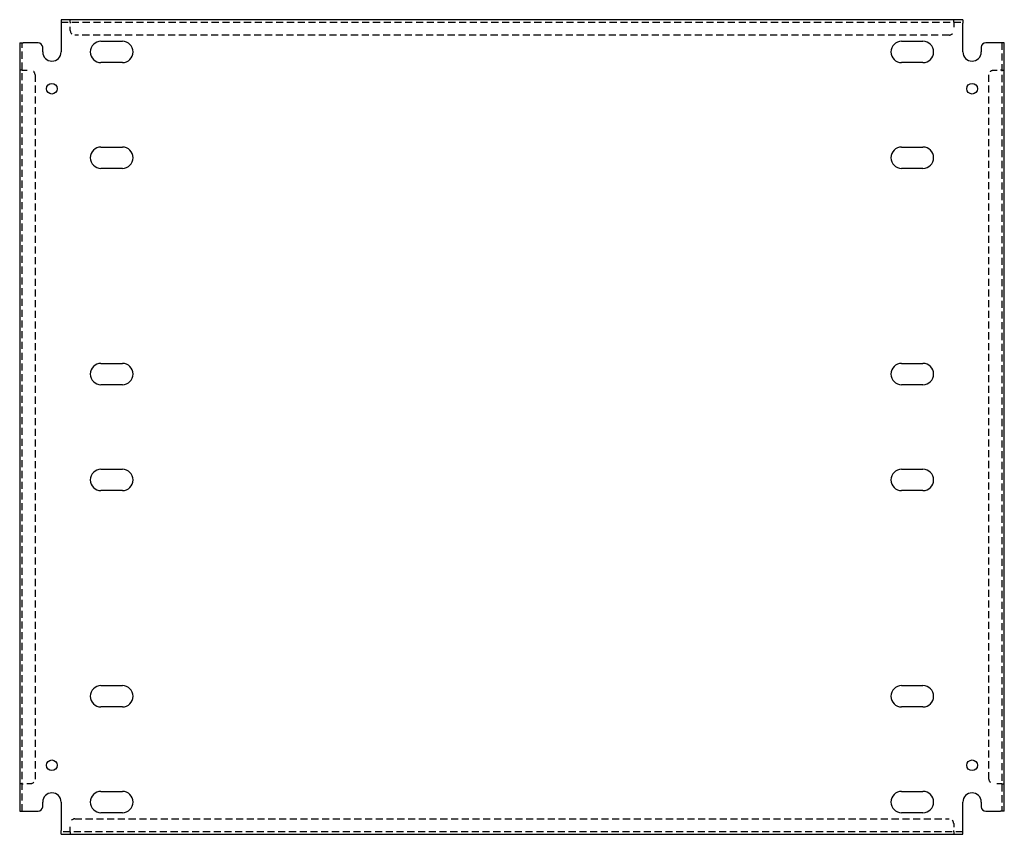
# Model space of a CAD drawing. Header units: inches. Extents: x 18.4 to 45.2, y 6 to 28.1.
import ezdxf

# ---------------------------------------------------------------- set-up
doc = ezdxf.new("R2010")
doc.units = ezdxf.units.IN
doc.header["$MEASUREMENT"] = 0
doc.linetypes.add('DASHED_SPACE', pattern=[0.2067, 0.1654, -0.0413])
doc.layers.add('Hidden Edges(ANSI)', color=7, linetype='DASHED_SPACE', lineweight=25)
doc.layers.add('Visible Edges(ANSI)', color=7, linetype='Continuous', lineweight=25)

msp = doc.modelspace()

# ---------------------------------------------------------------- linework, layer by layer
at = {"layer": 'Hidden Edges(ANSI)', "ltscale": 1.162052}
for p, q in [((19.527, 28.018), (44.027, 28.018)), ((44.027, 6.029), (19.527, 6.029))]:
    msp.add_line(p, q, dxfattribs=at)
at = {"layer": 'Hidden Edges(ANSI)', "ltscale": 0.129419}
for p, q in [((19.777, 28.018), (19.777, 28.086)), ((19.777, 28.018), (19.777, 28.086)), ((43.777, 28.018), (43.777, 28.086)), ((43.778, 28.018), (43.778, 28.086)), ((18.47, 26.711), (18.402, 26.711)), ((18.47, 26.711), (18.402, 26.711)), ((45.084, 26.711), (45.152, 26.711)), ((45.084, 26.711), (45.152, 26.711)), ((18.47, 7.336), (18.402, 7.336)), ((18.47, 7.336), (18.402, 7.336)), ((45.084, 7.336), (45.152, 7.336)), ((45.084, 7.336), (45.152, 7.336)), ((19.777, 6.029), (19.777, 5.961)), ((19.777, 6.029), (19.777, 5.961)), ((43.777, 6.029), (43.777, 5.961)), ((43.778, 6.029), (43.778, 5.961))]:
    msp.add_line(p, q, dxfattribs=at)
at = {"layer": 'Hidden Edges(ANSI)', "ltscale": 0.092649}
for p, q in [((19.777, 28.018), (19.777, 27.987)), ((43.777, 28.018), (43.777, 27.987)), ((18.47, 26.711), (18.501, 26.711)), ((45.084, 26.711), (45.053, 26.711)), ((18.47, 7.336), (18.501, 7.336)), ((45.084, 7.336), (45.053, 7.336)), ((19.777, 6.029), (19.777, 6.06)), ((43.777, 6.029), (43.777, 6.06))]:
    msp.add_line(p, q, dxfattribs=at)
at = {"layer": 'Hidden Edges(ANSI)', "ltscale": 0.369411}
for p, q in [((19.777, 27.793), (19.777, 27.987)), ((43.777, 27.987), (43.777, 27.793)), ((18.501, 26.711), (18.695, 26.711)), ((44.859, 26.711), (45.053, 26.711)), ((18.695, 7.336), (18.501, 7.336)), ((45.053, 7.336), (44.859, 7.336)), ((19.777, 6.06), (19.777, 6.254)), ((43.777, 6.254), (43.777, 6.06))]:
    msp.add_line(p, q, dxfattribs=at)
at = {"layer": 'Hidden Edges(ANSI)', "ltscale": 1.160614}
for p, q in [((43.652, 27.668), (19.902, 27.668)), ((19.902, 6.379), (43.652, 6.379))]:
    msp.add_line(p, q, dxfattribs=at)
at = {"layer": 'Hidden Edges(ANSI)', "ltscale": 1.160825}
for p, q in [((18.47, 6.586), (18.47, 27.461)), ((45.084, 27.461), (45.084, 6.586))]:
    msp.add_line(p, q, dxfattribs=at)
at = {"layer": 'Hidden Edges(ANSI)', "ltscale": 1.156567}
for p, q in [((18.82, 26.586), (18.82, 7.461)), ((44.734, 7.461), (44.734, 26.586))]:
    msp.add_line(p, q, dxfattribs=at)
at = {"layer": 'Hidden Edges(ANSI)', "ltscale": 0.373886}
for centre, start, end in [((19.902, 27.793), 180, 270), ((43.652, 27.793), 270, 0), ((18.695, 26.586), 0, 90), ((44.859, 26.586), 90, 180), ((18.695, 7.461), 270, 0), ((44.859, 7.461), 180, 270), ((19.902, 6.254), 90, 180), ((43.652, 6.254), 0, 90)]:
    msp.add_arc(centre, 0.125, start, end, dxfattribs=at)
at = {"layer": 'Visible Edges(ANSI)'}
for p, q in [((44.027, 28.086), (19.527, 28.086)), ((19.527, 28.086), (19.527, 27.987)), ((19.527, 27.987), (19.527, 27.211)), ((44.027, 28.086), (44.027, 27.987)), ((44.027, 27.211), (44.027, 27.987)), ((18.402, 27.461), (18.501, 27.461)), ((18.402, 27.461), (18.402, 6.586)), ((18.902, 27.461), (18.501, 27.461)), ((19.027, 27.211), (19.027, 27.336)), ((20.611, 27.501), (21.193, 27.501)), ((42.361, 27.501), (42.943, 27.501)), ((44.527, 27.336), (44.527, 27.211)), ((45.053, 27.461), (44.652, 27.461)), ((45.152, 27.461), (45.053, 27.461)), ((45.152, 6.586), (45.152, 27.461)), ((21.193, 26.921), (20.611, 26.921)), ((42.943, 26.921), (42.361, 26.921)), ((20.611, 24.626), (21.193, 24.626)), ((42.361, 24.626), (42.943, 24.626)), ((21.193, 24.046), (20.611, 24.046)), ((42.943, 24.046), (42.361, 24.046)), ((20.611, 18.751), (21.193, 18.751)), ((42.361, 18.751), (42.943, 18.751)), ((21.193, 18.171), (20.611, 18.171)), ((42.943, 18.171), (42.361, 18.171)), ((20.611, 15.876), (21.193, 15.876)), ((42.361, 15.876), (42.943, 15.876)), ((21.193, 15.296), (20.611, 15.296)), ((42.943, 15.296), (42.361, 15.296)), ((20.611, 10.001), (21.193, 10.001)), ((42.361, 10.001), (42.943, 10.001)), ((21.193, 9.421), (20.611, 9.421)), ((42.943, 9.421), (42.361, 9.421)), ((20.611, 7.126), (21.193, 7.126)), ((42.361, 7.126), (42.943, 7.126)), ((19.027, 6.711), (19.027, 6.836)), ((19.527, 6.836), (19.527, 6.06)), ((44.027, 6.06), (44.027, 6.836)), ((44.527, 6.836), (44.527, 6.711)), ((18.402, 6.586), (18.501, 6.586)), ((18.501, 6.586), (18.902, 6.586)), ((21.193, 6.546), (20.611, 6.546)), ((42.943, 6.546), (42.361, 6.546)), ((44.652, 6.586), (45.053, 6.586)), ((45.152, 6.586), (45.053, 6.586)), ((19.527, 5.961), (19.527, 6.06)), ((19.527, 5.961), (44.027, 5.961)), ((44.027, 5.961), (44.027, 6.06))]:
    msp.add_line(p, q, dxfattribs=at)
for centre in [(19.277, 26.211), (44.277, 26.211), (19.277, 7.836), (44.277, 7.836)]:
    msp.add_circle(centre, 0.145, dxfattribs=at)
for centre, radius, start, end in [((18.902, 27.336), 0.125, 0, 90), ((20.611, 27.211), 0.29, 90, 270), ((21.193, 27.211), 0.29, 270, 90), ((42.361, 27.211), 0.29, 90, 270), ((42.943, 27.211), 0.29, 270, 90), ((44.652, 27.336), 0.125, 90, 180), ((19.277, 27.211), 0.25, 180, 0), ((44.277, 27.211), 0.25, 180, 0), ((20.611, 24.336), 0.29, 90, 270), ((21.193, 24.336), 0.29, 270, 90), ((42.361, 24.336), 0.29, 90, 270), ((42.943, 24.336), 0.29, 270, 90), ((20.611, 18.461), 0.29, 90, 270), ((21.193, 18.461), 0.29, 270, 90), ((42.361, 18.461), 0.29, 90, 270), ((42.943, 18.461), 0.29, 270, 90), ((20.611, 15.586), 0.29, 90, 270), ((21.193, 15.586), 0.29, 270, 90), ((42.361, 15.586), 0.29, 90, 270), ((42.943, 15.586), 0.29, 270, 90), ((20.611, 9.711), 0.29, 90, 270), ((21.193, 9.711), 0.29, 270, 90), ((42.361, 9.711), 0.29, 90, 270), ((42.943, 9.711), 0.29, 270, 90), ((19.277, 6.836), 0.25, 0, 180), ((20.611, 6.836), 0.29, 90, 270), ((21.193, 6.836), 0.29, 270, 90), ((42.361, 6.836), 0.29, 90, 270), ((42.943, 6.836), 0.29, 270, 90), ((44.277, 6.836), 0.25, 0, 180), ((18.902, 6.711), 0.125, 270, 0), ((44.652, 6.711), 0.125, 180, 270)]:
    msp.add_arc(centre, radius, start, end, dxfattribs=at)

doc.saveas('drawing.dxf')
